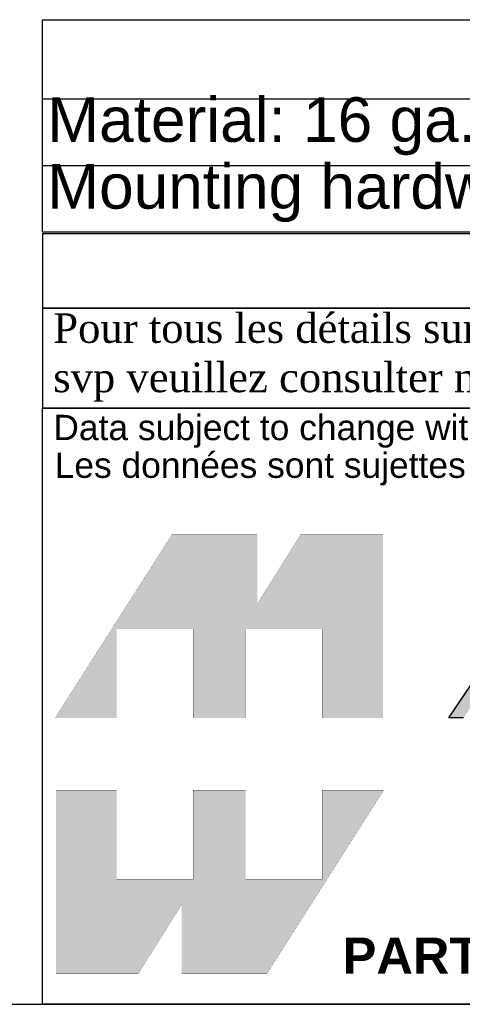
# Model space of a CAD drawing. Header units: inches. Extents: x 0 to 80, y 0 to 59.8.
# Tile 2 of 12: x 62.6 to 68.5, y 0 to 13.3. Entities that reach past the tile are written whole.
import ezdxf
from ezdxf.enums import TextEntityAlignment as Align

# ---------------------------------------------------------------- set-up
doc = ezdxf.new("R2010")
doc.units = ezdxf.units.IN
doc.header["$MEASUREMENT"] = 0
doc.layers.add('Default', color=7, linetype='Continuous')
doc.styles.add('SEACAD_Arial', font='arial.ttf')

# ---------------------------------------------------------------- blocks, each defined once
blk = doc.blocks.new('SE1')
at = {"color": 7, "linetype": 'Continuous'}
for p, q in [((62.864, 12.202), (80.003, 12.202)), ((62.864, 11.302), (80.003, 11.302))]:
    blk.add_line(p, q, dxfattribs=at)
blk.add_lwpolyline([(62.864, 10.402), (62.864, 13.267), (80.003, 13.267), (80.003, 10.402), (62.864, 10.402)], dxfattribs=at)
at = {"color": 7, "linetype": 'Continuous', "style": 'SEACAD_Arial'}
for s, p in [('Material: 16 ga. Steel (0.057").', (62.927, 12.221)), ('Mounting hardware not included.', (62.927, 11.321))]:
    blk.add_text(s, height=0.6, dxfattribs=at).set_placement(p, align=Align.TOP_LEFT)
blk = doc.blocks.new('block_2')
at = {"layer": 'Default', "linetype": 'Continuous'}
blk.add_hatch(color=7, dxfattribs=at).paths.add_polyline_path([(-0.8327, 0.0667), (-0.8327, 0.0841), (-0.8327, 0.1076), (-0.8327, 0.1345), (-0.8327, 0.1621), (-0.8327, 0.1875), (-0.8327, 0.2079), (-0.8327, 0.2206), (-0.8328, 0.2234), (-0.8344, 0.2234), (-0.8377, 0.2234), (-0.8421, 0.2234), (-0.8471, 0.2234), (-0.8522, 0.2234), (-0.857, 0.2234), (-0.8609, 0.2234), (-0.8647, 0.2195), (-0.8786, 0.1989), (-0.901, 0.1657), (-0.9282, 0.1254), (-0.9562, 0.0838), (-0.9813, 0.0466), (-0.9996, 0.0194), (-1.0073, 0.008), (-1.0057, 0.0079), (-1.0009, 0.0079), (-0.9941, 0.0079), (-0.9863, 0.0079), (-0.9785, 0.0079), (-0.9719, 0.0079), (-0.9676, 0.0079), (-0.9662, 0.0083), (-0.9595, 0.0184), (-0.9459, 0.0389), (-0.9281, 0.0659), (-0.9086, 0.0953), (-0.8901, 0.1233), (-0.8753, 0.1456), (-0.8668, 0.1584), (-0.8657, 0.1579), (-0.8657, 0.1442), (-0.8657, 0.1213), (-0.8657, 0.0931), (-0.8657, 0.0637), (-0.8657, 0.037), (-0.8657, 0.0172), (-0.8657, 0.0081), (-0.8646, 0.0079), (-0.8609, 0.0079), (-0.8555, 0.0079), (-0.8492, 0.0079), (-0.8429, 0.0079), (-0.8375, 0.0079), (-0.8338, 0.0079), (-0.8326, 0.0081), (-0.8265, 0.0172), (-0.8132, 0.037), (-0.7954, 0.0637), (-0.7758, 0.0931), (-0.7569, 0.1213), (-0.7416, 0.1442), (-0.7324, 0.1579), (-0.731, 0.1584), (-0.731, 0.1456), (-0.731, 0.1233), (-0.731, 0.0953), (-0.731, 0.0659), (-0.731, 0.0389), (-0.731, 0.0184), (-0.731, 0.0083), (-0.7301, 0.0079), (-0.7266, 0.0079), (-0.7214, 0.0079), (-0.7152, 0.0079), (-0.709, 0.0079), (-0.7035, 0.0079), (-0.6998, 0.0079), (-0.6985, 0.008), (-0.6985, 0.0194), (-0.6985, 0.0466), (-0.6985, 0.0838), (-0.6985, 0.1254), (-0.6985, 0.1657), (-0.6985, 0.1989), (-0.6985, 0.2195), (-0.6987, 0.2234), (-0.701, 0.2234), (-0.7052, 0.2234), (-0.7105, 0.2234), (-0.7162, 0.2234), (-0.7215, 0.2234), (-0.7256, 0.2234), (-0.7277, 0.2234), (-0.7302, 0.2199), (-0.7408, 0.204), (-0.7574, 0.1793), (-0.7771, 0.1498), (-0.7973, 0.1196), (-0.8151, 0.093), (-0.8278, 0.0739)])
at = {"layer": 'Default', "color": 7, "linetype": 'Continuous'}
blk.add_lwpolyline([(-0.9676, 0.0079), (-0.9719, 0.0079), (-0.9785, 0.0079), (-0.9863, 0.0079), (-0.9941, 0.0079), (-1.0009, 0.0079), (-1.0057, 0.0079), (-1.0073, 0.008), (-0.9996, 0.0194), (-0.9813, 0.0466), (-0.9562, 0.0838)], dxfattribs=at)
for points in [[(-1.0073, 0.0079), (-1.0073, 0.0079), (-0.8621, 0.2234), (-0.8621, 0.2234)], [(-0.9664, 0.0079), (-0.9664, 0.0079), (-1.0073, 0.0079), (-1.0073, 0.0079)]]:
    blk.add_open_spline(points, degree=3, dxfattribs=at)
blk = doc.blocks.new('Block1')
at = {"layer": 'Default', "linetype": 'Continuous'}
for points in [[(-0.0026, 0.7074), (0.1678, 0.7074), (0.1678, 0.9533), (0.3791, 0.9533), (0.3791, 0.7074), (0.5228, 0.7074), (0.5228, 0.9533), (0.7357, 0.9533), (0.7357, 0.7074), (0.9035, 0.7074), (0.9035, 1.2145), (0.6765, 1.2145), (0.5564, 1.0231), (0.5564, 1.2145), (0.3209, 1.2145)], [(0.9056, 0.5076), (0.7357, 0.5076), (0.7357, 0.2617), (0.5244, 0.2617), (0.5244, 0.5076), (0.3791, 0.5076), (0.3791, 0.2617), (0.1678, 0.2617), (0.1678, 0.5076), (0, 0.5076), (0, 0), (0.2271, 0), (0.3471, 0.1914), (0.3471, 0), (0.5826, 0)]]:
    blk.add_hatch(color=7, dxfattribs=at).paths.add_polyline_path(points)
at = {"layer": 'Default', "color": 7, "linetype": 'Continuous', "const_width": 0.00035}
for points in [[(-0.0026, 0.7074), (0.3209, 1.2145), (0.5564, 1.2145), (0.5564, 1.0231), (0.6765, 1.2145), (0.9035, 1.2145), (0.9035, 0.7074), (0.7357, 0.7074), (0.7357, 0.9533), (0.5228, 0.9533), (0.5228, 0.7074), (0.3791, 0.7074), (0.3791, 0.9533), (0.1678, 0.9533), (0.1678, 0.7074), (-0.0026, 0.7074)], [(0.9056, 0.5076), (0.5826, 0), (0.3471, 0), (0.3471, 0.1914), (0.2271, 0), (0, 0), (0, 0.5076), (0.1678, 0.5076), (0.1678, 0.2617), (0.3791, 0.2617), (0.3791, 0.5076), (0.5244, 0.5076), (0.5244, 0.2617), (0.7357, 0.2617), (0.7357, 0.5076), (0.9056, 0.5076)]]:
    blk.add_lwpolyline(points, close=True, dxfattribs=at)
at = {"layer": 'Default', "color": 7}
blk.add_blockref('block_2', (2.0929, 0.6996), dxfattribs=at)
blk = doc.blocks.new('Block13')
at = {"layer": 'Default', "color": 7, "linetype": 'Continuous'}
for p, q in [((0, 0), (0, 1.6479)), ((0, 1.6479), (3.5155, 1.6479)), ((3.5155, 0), (0, 0))]:
    blk.add_line(p, q, dxfattribs=at)
at = {"layer": 'Default', "color": 7}
blk.add_blockref('Block1', (0.0371, 0.0841), dxfattribs=at)
at = {"layer": 'Default', "attachment_point": 1}
for s, insert, char_height, width in [('{\\fArial|b0||i0||c0|p34;\\C7;\\W1.;\\T1.;Data subject to change without notice. Isometric drawing not to scale.}', (0.0298, 1.6292), 0.07, 3.486391), ('{\\fArial|b0||i0||c0|p34;\\C7;\\W1.;\\T1.;Les données sont sujettes à changement sans préavis.}', (0.0334, 1.525), 0.07, 3.235631), ('{\\fArial|b1||i0||c0|p34;\\C7;\\W1.;PART NO. \\P}', (0.8294, 0.1844), 0.1, 0.655523)]:
    blk.add_mtext(s, dxfattribs=dict(at, insert=insert, char_height=char_height, width=width))
blk = doc.blocks.new('Block11')
at = {"layer": 'Default', "color": 7}
blk.add_blockref('Block13', (0, 0), dxfattribs=at)
blk = doc.blocks.new('Block10')
at = {"layer": 'Default', "color": 7}
blk.add_blockref('Block11', (0, 0), dxfattribs=at)
blk = doc.blocks.new('Block2')
at = {"layer": 'Default', "color": 7, "linetype": 'Continuous'}
blk.add_line((-52.744, 0), (-0.012, 0), dxfattribs=at)
at = {"layer": 'Default', "color": 7, "xscale": 15, "yscale": 15, "zscale": 15}
blk.add_blockref('Block10', (-52.744, 0), dxfattribs=at)
blk = doc.blocks.new('Block222')
at = {"layer": 'Default', "color": 7}
blk.add_blockref('Block2', (106.578, -49.503), dxfattribs=at)

msp = doc.modelspace()

# ---------------------------------------------------------------- linework, layer by layer
at = {"layer": 'Default', "color": 7, "linetype": 'Continuous'}
msp.add_line((0, 0), (80, 0), dxfattribs=at)
for points in [[(62.864, 10.382), (62.864, 9.379), (80, 9.379), (80, 10.382), (62.864, 10.382)], [(62.864, 9.378), (62.864, 8.037), (79.994, 8.037), (79.994, 9.378), (62.864, 9.378)]]:
    msp.add_lwpolyline(points, dxfattribs=at)

# ---------------------------------------------------------------- block references
msp.add_blockref('SE1', (0, 0))
at = {"layer": 'Default', "color": 7, "xscale": 0.325, "yscale": 0.325, "zscale": 0.325}
msp.add_blockref('Block222', (45.368, 16.089), dxfattribs=at)

# ---------------------------------------------------------------- texts
at = {"layer": 'Default', "insert": (62.857, 8.714), "char_height": 0.3985, "width": 17.30113, "attachment_point": 4}
msp.add_mtext('{\\fTimes New Roman|b0||i0||c0|p34;\\C7;\\W1.; Pour tous les détails sur nos produits, \\P}{\\fTimes New Roman|b0||i0||c0|p34;\\C7;\\W1.; svp veuillez consulter notre site www.hammondmfg.com                      }', dxfattribs=at)

doc.saveas('drawing.dxf')
